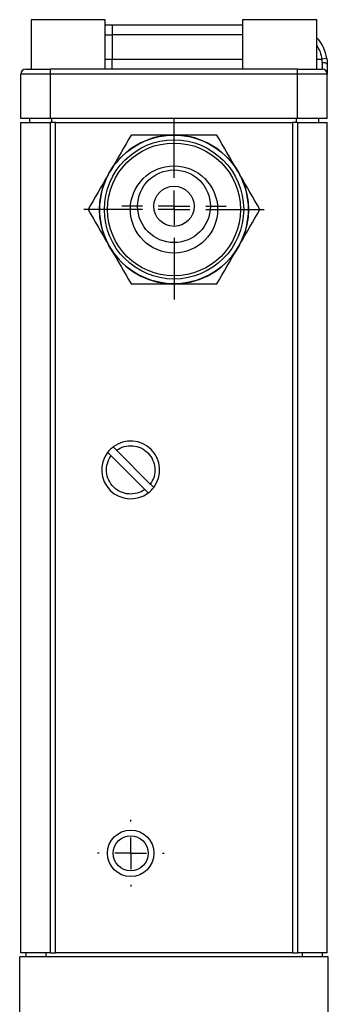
# Model space of a CAD drawing. Header units: inches. Extents: x 6.7 to 40.2, y 8.4 to 28.5.
# Tile 2 of 6: x 6.7 to 8.7, y 16.5 to 22.8. Entities that reach past the tile are written whole.
import ezdxf

# ---------------------------------------------------------------- set-up
doc = ezdxf.new("R2010")
doc.units = ezdxf.units.IN
doc.header["$LTSCALE"] = 4
doc.header["$MEASUREMENT"] = 0
doc.layers.add('1', color=7, linetype='Continuous')

# ---------------------------------------------------------------- blocks, each defined once
blk = doc.blocks.new('SW_CENTERMARKSYMBOL_0')
at = {"layer": '1', "color": 0}
for p, q in [((0, 0.2), (0, 0.3297)), ((0, 0), (0, 0.1)), ((-0.2, 0), (-0.3297, 0)), ((0, 0), (-0.1, 0)), ((0, 0), (0, -0.1)), ((0, 0), (0.1, 0)), ((0.2, 0), (0.3297, 0)), ((0, -0.2), (0, -0.3297))]:
    blk.add_line(p, q, dxfattribs=at)
blk = doc.blocks.new('SW_CENTERMARKSYMBOL_2')
at = {"layer": '1', "color": 0}
for p, q in [((0, 0.2), (0, 0.2105)), ((0, 0), (0, 0.1)), ((-0.2, 0), (-0.2105, 0)), ((0, 0), (-0.1, 0)), ((0, 0), (0, -0.1)), ((0, 0), (0.1, 0)), ((0.2, 0), (0.2105, 0)), ((0, -0.2), (0, -0.2105))]:
    blk.add_line(p, q, dxfattribs=at)
blk = doc.blocks.new('SW_CENTERMARKSYMBOL_3')
at = {"layer": '1', "color": 0}
for p, q in [((0, 0.2), (0, 0.57)), ((0, 0), (0, 0.1)), ((-0.2, 0), (-0.57, 0)), ((0, 0), (-0.1, 0)), ((0, 0), (0, -0.1)), ((0, 0), (0.1, 0)), ((0.2, 0), (0.57, 0)), ((0, -0.2), (0, -0.57))]:
    blk.add_line(p, q, dxfattribs=at)

msp = doc.modelspace()

# ---------------------------------------------------------------- linework, layer by layer
at = {"color": 7, "linetype": 'Continuous', "lineweight": 25}
for p, q in [((6.7765, 22.7533), (6.7765, 22.4408)), ((7.2452, 22.7533), (6.7765, 22.7533)), ((7.2452, 22.4408), (7.2452, 22.7533)), ((7.2452, 22.7208), (7.2894, 22.7208)), ((7.2894, 22.7208), (7.2894, 22.6583)), ((7.2894, 22.7208), (8.1125, 22.7208)), ((8.1125, 22.7533), (8.1125, 22.4408)), ((8.5812, 22.7533), (8.1125, 22.7533)), ((8.5812, 22.4408), (8.5812, 22.7533)), ((7.2894, 22.6583), (7.2894, 22.5033)), ((7.2894, 22.4408), (7.2894, 22.5033)), ((8.6441, 22.508), (8.6132, 22.5033)), ((8.6156, 22.4817), (8.6156, 22.4408)), ((6.8984, 22.4096), (6.7109, 22.4096)), ((6.7109, 22.1278), (6.7109, 22.4096)), ((6.8984, 22.4096), (6.8984, 22.4408)), ((8.4594, 22.4408), (6.8984, 22.4408)), ((8.4594, 22.4096), (6.8984, 22.4096)), ((6.8984, 22.1278), (6.8984, 22.4096)), ((8.4594, 22.4096), (8.4594, 22.4408)), ((8.6469, 22.4096), (8.4594, 22.4096)), ((8.4594, 22.1278), (8.4594, 22.4096)), ((8.6469, 22.1278), (8.6469, 22.4096)), ((6.8984, 22.1278), (6.7109, 22.1278)), ((6.7109, 16.8538), (6.7109, 22.1038)), ((6.7109, 22.1038), (6.8989, 22.1038)), ((6.7669, 22.1278), (6.7669, 22.1038)), ((8.4594, 22.1278), (6.8984, 22.1278)), ((6.9314, 22.1038), (6.8989, 22.1038)), ((6.8989, 16.8538), (6.8989, 22.1038)), ((6.9314, 16.8538), (6.9314, 22.1038)), ((6.9314, 22.1038), (8.4264, 22.1038)), ((8.4264, 22.1038), (8.4264, 16.8538)), ((8.4589, 22.1038), (8.4264, 22.1038)), ((8.4589, 22.1038), (8.4589, 16.8538)), ((8.4589, 22.1038), (8.6469, 22.1038)), ((8.6469, 22.1278), (8.4594, 22.1278)), ((8.5909, 22.1278), (8.5909, 22.1038)), ((8.6469, 16.8538), (8.6469, 22.1038)), ((7.6789, 22.0238), (7.6605, 22.0238)), ((7.6972, 22.0238), (7.6789, 22.0238)), ((7.2718, 21.7888), (7.2627, 21.7729)), ((7.281, 21.8047), (7.2718, 21.7888)), ((8.0859, 21.7888), (8.0767, 21.8047)), ((8.0951, 21.7729), (8.0859, 21.7888)), ((7.2627, 21.3347), (7.2718, 21.3188)), ((7.2718, 21.3188), (7.281, 21.3029)), ((8.0767, 21.3029), (8.0859, 21.3188)), ((8.0859, 21.3188), (8.0951, 21.3347)), ((7.6605, 21.0838), (7.6789, 21.0838)), ((7.6789, 21.0838), (7.6972, 21.0838)), ((7.4944, 19.7832), (7.2813, 19.9965)), ((7.3164, 20.0315), (7.5294, 19.8182)), ((8.6533, 16.8288), (6.7045, 16.8288)), ((6.7045, 14.88), (6.7045, 16.8288)), ((6.8989, 16.8538), (6.7109, 16.8538)), ((6.7439, 16.8538), (6.7439, 16.8288)), ((6.8689, 16.8538), (6.8689, 16.8288)), ((6.8989, 16.8538), (6.9314, 16.8538)), ((8.4264, 16.8538), (6.9314, 16.8538)), ((8.4264, 16.8538), (8.4589, 16.8538)), ((8.6469, 16.8538), (8.4589, 16.8538)), ((8.4889, 16.8538), (8.4889, 16.8288)), ((8.6139, 16.8538), (8.6139, 16.8288)), ((8.6533, 14.88), (8.6533, 16.8288))]:
    msp.add_line(p, q, dxfattribs=at)
at = {"color": 8, "linetype": 'Continuous', "lineweight": 25}
for p, q in [((7.2452, 22.6583), (7.2894, 22.6583)), ((8.1125, 22.6583), (7.2894, 22.6583)), ((7.2452, 22.5033), (7.2894, 22.5033)), ((7.2894, 22.5033), (8.1125, 22.5033)), ((8.5812, 22.5033), (8.6132, 22.5033)), ((6.9069, 22.1038), (6.9069, 22.1278)), ((8.4509, 22.1278), (8.4509, 22.1038))]:
    msp.add_line(p, q, dxfattribs=at)
at = {"color": 7, "linetype": 'Continuous', "lineweight": 25, "flags": 128}
msp.add_lwpolyline([(8.6469, 22.4708), (8.6463, 22.4729), (8.6445, 22.475), (8.6416, 22.4769), (8.6377, 22.4785), (8.633, 22.4798), (8.6276, 22.4808), (8.6217, 22.4815), (8.6156, 22.4817)], dxfattribs=at)
at = {"color": 7, "linetype": 'Continuous', "lineweight": 25}
for centre, radius in [((7.6789, 21.5538), 0.47), ((7.6789, 21.5538), 0.44), ((7.6789, 21.5538), 0.42), ((7.6789, 21.5538), 0.2755), ((7.6789, 21.5738), 0.2297), ((7.6789, 21.5738), 0.1271), ((7.4054, 17.4838), 0.1469), ((7.4054, 17.4838), 0.1105)]:
    msp.add_circle(centre, radius, dxfattribs=at)
for centre, radius, start, end in [((8.3969, 22.4708), 0.25, 8.54415, 42.48111), ((6.7421, 22.4096), 0.0312, 90, 180), ((8.6156, 22.4096), 0.0313, 0, 90), ((7.6789, 21.5538), 0.4704, 92.23866, 147.76134), ((7.6789, 21.5538), 0.4704, 32.23866, 87.76134), ((7.6789, 21.5538), 0.4704, 152.23866, 207.76134), ((7.6789, 21.5538), 0.4704, 332.23866, 27.76134), ((7.6789, 21.5538), 0.4704, 212.23866, 267.76134), ((7.6789, 21.5538), 0.4704, 272.23866, 327.76134), ((7.4054, 19.9073), 0.1828, 127.18742, 142.75449), ((7.4054, 19.9073), 0.1828, 322.75449, 127.18742), ((7.4054, 19.9073), 0.1828, 142.75449, 307.18742), ((7.4054, 19.9073), 0.1827, 307.18742, 322.75449)]:
    msp.add_arc(centre, radius, start, end, dxfattribs=at)
at = {"color": 8, "linetype": 'Continuous', "lineweight": 25}
msp.add_open_spline([(8.5812, 22.5875), (8.5886, 22.575), (8.6039, 22.5488), (8.61, 22.519), (8.6132, 22.5033)], degree=3, knots=[0, 0, 0, 0, 0.476068, 1, 1, 1, 1], dxfattribs=at)
at = {"color": 7, "linetype": 'Continuous', "lineweight": 25}
for points in [[(8.6156, 22.4817), (8.6156, 22.4887), (8.6149, 22.4959), (8.6132, 22.5033)], [(6.7421, 22.4408), (6.7421, 22.4408), (6.8121, 22.4408), (6.8984, 22.4408)], [(8.4594, 22.4408), (8.5456, 22.4408), (8.6156, 22.4408), (8.6156, 22.4408)], [(7.4075, 22.0238), (7.3655, 21.9511), (7.3234, 21.8781), (7.281, 21.8047)], [(7.6605, 22.0238), (7.5757, 22.0238), (7.4915, 22.0238), (7.4075, 22.0238)], [(7.9502, 22.0238), (7.8663, 22.0238), (7.782, 22.0238), (7.6972, 22.0238)], [(8.0767, 21.8047), (8.0343, 21.8781), (7.9922, 21.9511), (7.9502, 22.0238)], [(7.2627, 21.7729), (7.2203, 21.6995), (7.1781, 21.6265), (7.1362, 21.5538)], [(8.2216, 21.5538), (8.1796, 21.6265), (8.1375, 21.6995), (8.0951, 21.7729)], [(7.1362, 21.5538), (7.1781, 21.4811), (7.2203, 21.4081), (7.2627, 21.3347)], [(8.0951, 21.3347), (8.1375, 21.4081), (8.1796, 21.4811), (8.2216, 21.5538)], [(7.281, 21.3029), (7.3234, 21.2295), (7.3655, 21.1565), (7.4075, 21.0838)], [(7.9502, 21.0838), (7.9922, 21.1565), (8.0343, 21.2295), (8.0767, 21.3029)], [(7.4075, 21.0838), (7.4915, 21.0838), (7.5757, 21.0838), (7.6605, 21.0838)], [(7.6972, 21.0838), (7.782, 21.0838), (7.8663, 21.0838), (7.9502, 21.0838)]]:
    msp.add_open_spline(points, degree=3, dxfattribs=at)
for points, knots in [([(8.6441, 22.508), (8.6444, 22.5059), (8.645, 22.5017), (8.6457, 22.4954), (8.6462, 22.4891), (8.6466, 22.483), (8.6468, 22.4768), (8.6469, 22.4728), (8.6469, 22.4708)], [0, 0, 0, 0, 0.168934, 0.336359, 0.502721, 0.668474, 0.834081, 1, 1, 1, 1]), ([(8.6469, 22.4708), (8.6469, 22.4691), (8.6469, 22.4656), (8.6469, 22.4606), (8.6469, 22.4557), (8.6469, 22.451), (8.6469, 22.4441), (8.6469, 22.4354), (8.6469, 22.4261), (8.6469, 22.4187), (8.6469, 22.414), (8.6469, 22.4113), (8.6469, 22.4098), (8.6469, 22.4097), (8.6469, 22.4096)], [0, 0, 0, 0, 0.049043, 0.097812, 0.146479, 0.195218, 0.244201, 0.372023, 0.500031, 0.627852, 0.75586, 0.837251, 0.918363, 1, 1, 1, 1]), ([(7.2949, 20.0529), (7.2949, 20.0529), (7.2955, 20.0524), (7.2976, 20.0502), (7.2992, 20.0486), (7.3052, 20.0426), (7.3107, 20.0371), (7.3164, 20.0315)], [0, 0, 0, 0, 0.25, 0.25, 0.5, 0.5, 1, 1, 1, 1]), ([(7.3164, 20.0315), (7.3458, 20.0526), (7.3818, 20.0625), (7.454, 20.0566), (7.4878, 20.0409), (7.539, 19.9897), (7.5547, 19.9558), (7.5606, 19.8836), (7.5506, 19.8476), (7.5294, 19.8182)], [0, 0, 0, 0, 0.25, 0.25, 0.5, 0.5, 0.75, 0.75, 1, 1, 1, 1]), ([(7.4944, 19.7832), (7.465, 19.7621), (7.429, 19.7521), (7.3568, 19.7581), (7.3229, 19.7738), (7.2717, 19.825), (7.256, 19.8589), (7.2502, 19.9311), (7.2602, 19.9671), (7.2813, 19.9965)], [0, 0, 0, 0, 0.25, 0.25, 0.5, 0.5, 0.75, 0.75, 1, 1, 1, 1]), ([(7.2813, 19.9965), (7.2785, 19.9993), (7.2758, 20.0021), (7.2706, 20.0072), (7.2682, 20.0096), (7.2623, 20.0156), (7.2599, 20.0179), (7.2599, 20.0179)], [0, 0, 0, 0, 0.25, 0.25, 0.5, 0.5, 1, 1, 1, 1]), ([(7.5294, 19.8182), (7.5322, 19.8154), (7.535, 19.8126), (7.5402, 19.8074), (7.5425, 19.805), (7.5485, 19.7991), (7.5509, 19.7967), (7.5509, 19.7967)], [0, 0, 0, 0, 0.25, 0.25, 0.5, 0.5, 1, 1, 1, 1]), ([(7.5158, 19.7617), (7.5158, 19.7617), (7.5153, 19.7623), (7.5131, 19.7645), (7.5115, 19.7661), (7.5056, 19.772), (7.5, 19.7776), (7.4944, 19.7832)], [0, 0, 0, 0, 0.25, 0.25, 0.5, 0.5, 1, 1, 1, 1])]:
    msp.add_open_spline(points, degree=3, knots=knots, dxfattribs=at)

# ---------------------------------------------------------------- block references
at = {"layer": '1', "color": 7}
for name, p in [('SW_CENTERMARKSYMBOL_3', (7.6789, 21.5538)), ('SW_CENTERMARKSYMBOL_0', (7.6789, 21.5738)), ('SW_CENTERMARKSYMBOL_2', (7.4054, 17.4838))]:
    msp.add_blockref(name, p, dxfattribs=at)

doc.saveas('drawing.dxf')
